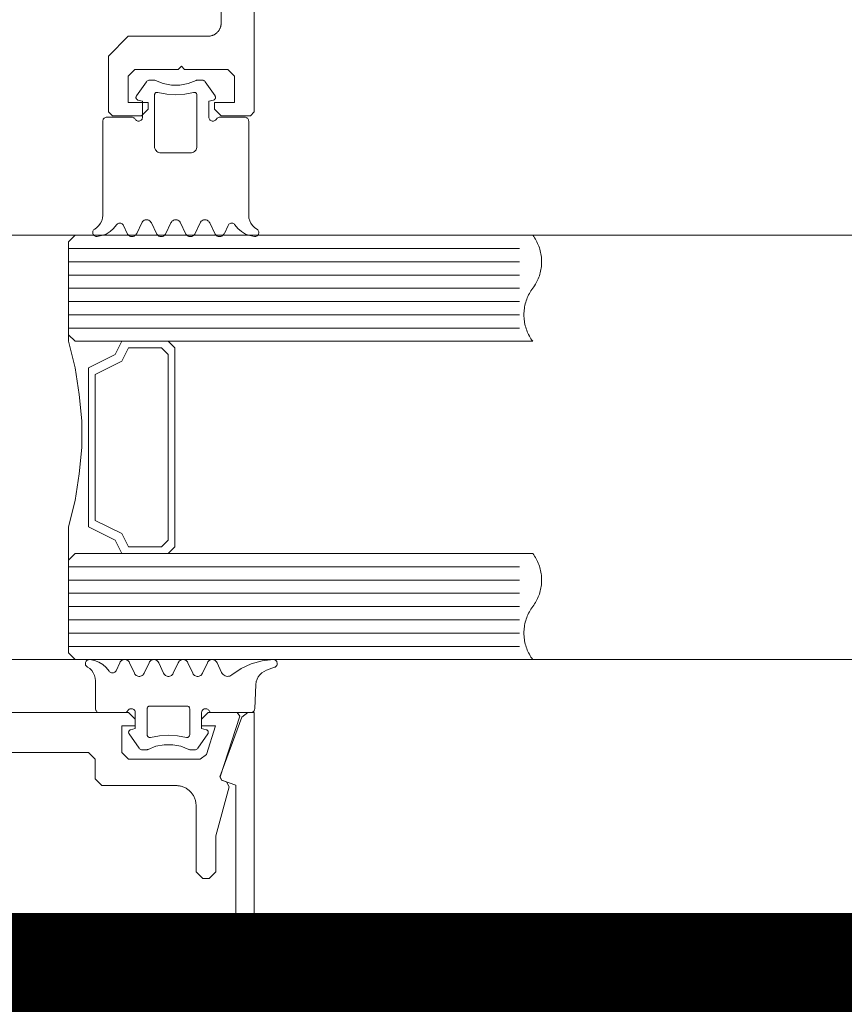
# Model space of a CAD drawing. Header units: millimetres. Extents: x 7483 to 13091, y 8111 to 13871.
# Tile 161 of 256: x 9880.33 to 9886.55, y 9219.71 to 9227.14. Entities that reach past the tile are written whole.
import ezdxf

# ---------------------------------------------------------------- set-up
doc = ezdxf.new("R2010")
doc.units = ezdxf.units.MM
doc.linetypes.add('DASHED2', pattern=[0.375, 0.25, -0.125])
doc.linetypes.add('DGN_STYLE_2', pattern=[30.2, 18.12, -12.08])
doc.layers.add('a___wymiary', color=7, linetype='Continuous', lineweight=5, true_color=0x000000)
doc.layers.add('wymiary', color=7, linetype='Continuous', lineweight=5, true_color=0xb2b2b2)
for name, color, linetype, lineweight in [('A_zaluzje', 7, 'Continuous', 15), ('CZ-SR', 106, 'Continuous', 13), ('drzwi', 30, 'Continuous', 20)]:
    doc.layers.add(name, color=color, linetype=linetype, lineweight=lineweight)
doc.layers.add('Powierzchnie', color=21, linetype='DGN_STYLE_2', lineweight=15, plot=False)
doc.styles.add('Arial', font='arial.ttf')
doc.dimstyles.new('wymiary agp1', dxfattribs={"dimtxt": 16, "dimasz": 5, "dimexe": 30, "dimexo": 60, "dimgap": 1.8, "dimtad": 1, "dimdec": 3, "dimrnd": 0.5, "dimdsep": 46, "dimtxsty": 'Arial', "dimblk": 'znacznik', "dimcen": 1.5, "dimse1": 1, "dimse2": 1, "dimclrd": 256, "dimazin": 0, "dimtfac": 1, "dimtdec": 3, "dimtmove": 1, "dimatfit": 3, "dimldrblk": 'znacznik', "dimfxl": 0, "dimlwd": -1, "dimarcsym": 0})

# ---------------------------------------------------------------- blocks, each defined once
blk = doc.blocks.new('zw$58')
for p, q in [((6.352965, 6.757207), (6.278063, 6.650213)), ((6.870836, 6.650213), (6.795885, 6.757207)), ((6.179918, 5.673681), (6.20819, 5.613097)), ((6.2807, 5.613097), (6.3182, 5.693505)), ((6.390709, 5.693505), (6.428209, 5.613097)), ((6.50067, 5.613097), (6.53817, 5.693505)), ((6.61068, 5.693505), (6.64818, 5.613097)), ((6.72069, 5.613097), (6.75819, 5.693505)), ((6.8307, 5.693505), (6.8682, 5.613097)), ((6.940709, 5.613097), (6.968932, 5.673681)), ((5.765458, 5.500001), (9.165458, 5.500001)), ((5.765458, 5.400001), (9.165458, 5.400001)), ((5.765458, 5.300001), (9.165458, 5.300001)), ((5.765458, 5.200001), (9.165458, 5.200001)), ((5.765458, 5.100001), (9.165458, 5.100001)), ((5.765458, 5.000001), (9.165458, 5.000001)), ((5.765458, 4.900001), (9.165458, 4.900001)), ((5.765458, 3.100001), (9.165458, 3.100001)), ((5.765458, 3.000001), (9.165458, 3.000001)), ((5.765458, 2.900001), (9.165458, 2.900001)), ((5.765458, 2.800001), (9.165458, 2.800001)), ((5.765458, 2.700001), (9.165458, 2.700001)), ((5.765458, 2.600001), (9.165458, 2.600001)), ((5.765458, 2.500001), (9.165458, 2.500001)), ((6.125042, 2.31632), (6.153313, 2.376909)), ((6.225823, 2.376909), (6.263323, 2.296495)), ((6.335833, 2.296495), (6.373284, 2.376909)), ((6.445794, 2.376909), (6.483294, 2.296495)), ((6.555803, 2.296495), (6.593303, 2.376909)), ((6.665813, 2.376909), (6.703313, 2.296495)), ((6.775823, 2.296495), (6.813323, 2.376909)), ((7.319817, 2.341814), (7.257952, 2.319304)), ((7.17343, 2.233617), (7.17343, 2.233617)), ((7.179192, 2.212816), (7.169524, 2.028435)), ((7.17343, 2.138372), (7.17343, 2.138372)), ((6.36386, 2.04312), (6.36386, 2.04312)), ((6.768645, 1.995494), (6.768645, 1.995494)), ((6.768645, 1.900243), (6.768645, 1.900243)), ((6.22094, 1.852617), (6.22094, 1.852617)), ((6.298089, 1.732793), (6.223186, 1.839788)), ((6.81596, 1.839788), (6.741009, 1.732793))]:
    blk.add_line(p, q)
for points in [[(6.916666, 8.0002), (6.916666, 7.2002), (6.916571, 7.195838), (6.916285, 7.191485), (6.91581, 7.187147), (6.915147, 7.182835), (6.914296, 7.178556), (6.913259, 7.174318), (6.912038, 7.17013), (6.910635, 7.165998), (6.909054, 7.161932), (6.907297, 7.157938), (6.905367, 7.154025), (6.903269, 7.1502), (6.901005, 7.14647), (6.898581, 7.142842), (6.896001, 7.139324), (6.89327, 7.135921), (6.890394, 7.132641), (6.887377, 7.129489), (6.884225, 7.126472), (6.880945, 7.123596), (6.877542, 7.120865), (6.874024, 7.118285), (6.870396, 7.115861), (6.866666, 7.113598), (6.862841, 7.111499), (6.858928, 7.109569), (6.854934, 7.107812), (6.850868, 7.106231), (6.846737, 7.104828), (6.842548, 7.103608), (6.83831, 7.10257), (6.834031, 7.101719), (6.829719, 7.101056), (6.825382, 7.100581), (6.821028, 7.100295), (6.816666, 7.1002), (6.216666, 7.1002), (6.066666, 6.9502), (6.066666, 6.5302), (6.096666, 6.5002), (6.316666, 6.5002), (6.366666, 6.5502), (6.366666, 6.6002), (6.216666, 6.6002), (6.216666, 6.8002), (6.266666, 6.8502), (6.591666, 6.8502), (6.616666, 6.8752), (6.641666, 6.8502), (6.966666, 6.8502), (7.016666, 6.8002), (7.016666, 6.6002), (6.866666, 6.6002), (6.866666, 6.5502), (6.916666, 6.5002), (7.136666, 6.5002), (7.166666, 6.5302), (7.166666, 14.7502)], [(6.420685, 6.766745), (6.41746, 6.768152), (6.414092, 6.769172), (6.410628, 6.769791), (6.407116, 6.77), (6.377526, 6.77), (6.371804, 6.769445), (6.366294, 6.767809), (6.361196, 6.765153), (6.356699, 6.761573), (6.352967, 6.757202)], [(6.420692, 6.766753), (6.47998, 6.743386), (6.542587, 6.731494), (6.606312, 6.731494), (6.668919, 6.743386), (6.728207, 6.766753)], [(6.795916, 6.757225), (6.792857, 6.760918), (6.789249, 6.764077), (6.785184, 6.766621), (6.780765, 6.768485), (6.776105, 6.769621), (6.771325, 6.77), (6.741783, 6.77), (6.738269, 6.769796), (6.734803, 6.769183), (6.731432, 6.768167), (6.728204, 6.766764)], [(6.268456, 6.475009), (6.271455, 6.470724), (6.275153, 6.467025), (6.279437, 6.464025), (6.284177, 6.461814), (6.289229, 6.460459), (6.29444, 6.460003), (6.299651, 6.460458), (6.304703, 6.46181), (6.309444, 6.46402), (6.313729, 6.467019), (6.317428, 6.470717), (6.320429, 6.475001), (6.32264, 6.47974), (6.323994, 6.484792), (6.32445, 6.490001), (6.32445, 6.610003), (6.289244, 6.619426)], [(6.278065, 6.650215), (6.276323, 6.647197), (6.275132, 6.643923), (6.274526, 6.640492), (6.274525, 6.637008), (6.275128, 6.633577), (6.276318, 6.630302), (6.278057, 6.627283), (6.280294, 6.624613), (6.282961, 6.622371), (6.285975, 6.620626), (6.289247, 6.61943)], [(6.439438, 6.676828), (6.435844, 6.677415), (6.432203, 6.67734), (6.428637, 6.676605), (6.425262, 6.675236), (6.422192, 6.673277), (6.419528, 6.670794), (6.417358, 6.667869), (6.415755, 6.664598), (6.414771, 6.661091), (6.41444, 6.657463), (6.41444, 6.27), (6.415199, 6.261318), (6.417455, 6.252899), (6.421138, 6.245), (6.426138, 6.237861), (6.4323, 6.231698), (6.43944, 6.226699), (6.447339, 6.223015), (6.455757, 6.22076), (6.46444, 6.22), (6.684459, 6.22), (6.693142, 6.22076), (6.70156, 6.223015), (6.709459, 6.226699), (6.716599, 6.231698), (6.722761, 6.237861), (6.727761, 6.245), (6.731444, 6.252899), (6.7337, 6.261318), (6.734459, 6.27), (6.734459, 6.657463), (6.734128, 6.661089), (6.733144, 6.664594), (6.731541, 6.667862), (6.729371, 6.670787), (6.726707, 6.67327), (6.723636, 6.675229), (6.720261, 6.6766), (6.716693, 6.677338), (6.71305, 6.677416), (6.709454, 6.676834)], [(6.439443, 6.676829), (6.506404, 6.663984), (6.57445, 6.659679), (6.642495, 6.663984), (6.709457, 6.676829)], [(6.880431, 6.474988), (6.87743, 6.470707), (6.87373, 6.467012), (6.869445, 6.464015), (6.864705, 6.461808), (6.859654, 6.460456), (6.854445, 6.460003), (6.849235, 6.46046), (6.844185, 6.461814), (6.839446, 6.464025), (6.835163, 6.467024), (6.831466, 6.470722), (6.828468, 6.475005), (6.826258, 6.479743), (6.824905, 6.484793), (6.82445, 6.490001), (6.82445, 6.610003), (6.859606, 6.619426)], [(6.859606, 6.619418), (6.862885, 6.620607), (6.865907, 6.622349), (6.86858, 6.624588), (6.870824, 6.627259), (6.87257, 6.630279), (6.873765, 6.633556), (6.874373, 6.636991), (6.874374, 6.640479), (6.87377, 6.643915), (6.872578, 6.647193), (6.870834, 6.650215)], [(5.963608, 5.646098), (5.980964, 5.65806), (5.995959, 5.672875), (6.00813, 5.690084), (6.017102, 5.709158), (6.022599, 5.729508), (6.02445, 5.750505), (6.02445, 6.460003), (6.024905, 6.465209), (6.026258, 6.470258), (6.028466, 6.474995), (6.031463, 6.479277), (6.035158, 6.482974), (6.039439, 6.485974), (6.044175, 6.488186), (6.049223, 6.489542), (6.05443, 6.490001), (6.242467, 6.490001), (6.247679, 6.489549), (6.252734, 6.488199), (6.257477, 6.485991), (6.261765, 6.482993), (6.265467, 6.479296), (6.26847, 6.475012)], [(7.185291, 5.646098), (7.167935, 5.65806), (7.15294, 5.672875), (7.140769, 5.690084), (7.131797, 5.709158), (7.1263, 5.729508), (7.12445, 5.750505), (7.12445, 6.460003), (7.123993, 6.465215), (7.122637, 6.470268), (7.120425, 6.475009), (7.117422, 6.479294), (7.11372, 6.482992), (7.109432, 6.48599), (7.104688, 6.488199), (7.099633, 6.489549), (7.09442, 6.490001), (6.906383, 6.490001), (6.901175, 6.489542), (6.896127, 6.488185), (6.89139, 6.485973), (6.887109, 6.482972), (6.883414, 6.479274), (6.880417, 6.474991)], [(5.963602, 5.646108), (5.959389, 5.643225), (5.955726, 5.639671), (5.952719, 5.635547), (5.950455, 5.630974), (5.948998, 5.626082), (5.948392, 5.621015), (5.948654, 5.615918), (5.949776, 5.61094), (5.951726, 5.606224), (5.954448, 5.601906), (5.957862, 5.598112), (5.961869, 5.594951), (5.966355, 5.592516), (5.971189, 5.590876), (5.97623, 5.590078), (5.981334, 5.590147)], [(5.981334, 5.590144), (6.015944, 5.596665), (6.048873, 5.609155), (6.079101, 5.627228), (6.10569, 5.650322), (6.127816, 5.677723)], [(6.179937, 5.673687), (6.177292, 5.678255), (6.173888, 5.68229), (6.169828, 5.685666), (6.16524, 5.688278), (6.160265, 5.690045), (6.155057, 5.690913), (6.149778, 5.690855), (6.14459, 5.689873), (6.139655, 5.687997), (6.135125, 5.685285), (6.131141, 5.681821), (6.127826, 5.677713)], [(6.390679, 5.693494), (6.387195, 5.699534), (6.382716, 5.704877), (6.377377, 5.70936), (6.371341, 5.712848), (6.364791, 5.715235), (6.357926, 5.716447), (6.350955, 5.716449), (6.344089, 5.71524), (6.337538, 5.712857), (6.3315, 5.709372), (6.326159, 5.704891), (6.321677, 5.699551), (6.31819, 5.693513)], [(6.610689, 5.693513), (6.607203, 5.699551), (6.602721, 5.704891), (6.597379, 5.709372), (6.591341, 5.712857), (6.58479, 5.71524), (6.577925, 5.716449), (6.570954, 5.716447), (6.564089, 5.715235), (6.557539, 5.712848), (6.551503, 5.70936), (6.546164, 5.704877), (6.541685, 5.699534), (6.538201, 5.693494)], [(6.830711, 5.693504), (6.827224, 5.699542), (6.82274, 5.704884), (6.817397, 5.709366), (6.811356, 5.712852), (6.804802, 5.715237), (6.797932, 5.716448), (6.790957, 5.716448), (6.784088, 5.715237), (6.777533, 5.712852), (6.771492, 5.709366), (6.766149, 5.704884), (6.761666, 5.699542), (6.758178, 5.693504)], [(7.021021, 5.677724), (7.017707, 5.681831), (7.013724, 5.685293), (7.009197, 5.688002), (7.004266, 5.689876), (6.999082, 5.690856), (6.993807, 5.690912), (6.988604, 5.690042), (6.983634, 5.688273), (6.979051, 5.685659), (6.974996, 5.682282), (6.971596, 5.678247), (6.968956, 5.673677)], [(7.021034, 5.677723), (7.043167, 5.650315), (7.069765, 5.627216), (7.100003, 5.609142), (7.132944, 5.596654), (7.167565, 5.590139)], [(7.167564, 5.590142), (7.172663, 5.590082), (7.177698, 5.590885), (7.182524, 5.592529), (7.187002, 5.594966), (7.191003, 5.598126), (7.194411, 5.601917), (7.197128, 5.606231), (7.199075, 5.610943), (7.200196, 5.615916), (7.200458, 5.621007), (7.199855, 5.626069), (7.198403, 5.630955), (7.196144, 5.635526), (7.193144, 5.639648), (7.189489, 5.643202), (7.185286, 5.646087)], [(6.208178, 5.613098), (6.211666, 5.607059), (6.216149, 5.601718), (6.221492, 5.597236), (6.227533, 5.593749), (6.234088, 5.591364), (6.240957, 5.590154), (6.247932, 5.590154), (6.254802, 5.591364), (6.261356, 5.593749), (6.267397, 5.597236), (6.27274, 5.601718), (6.277224, 5.607059), (6.280711, 5.613098)], [(6.4282, 5.613089), (6.431686, 5.607052), (6.436166, 5.601713), (6.441506, 5.597233), (6.447542, 5.593748), (6.454091, 5.591364), (6.460955, 5.590153), (6.467924, 5.590153), (6.474788, 5.591364), (6.481337, 5.593748), (6.487374, 5.597233), (6.492713, 5.601713), (6.497194, 5.607052), (6.50068, 5.613089)], [(6.648168, 5.613098), (6.651656, 5.607059), (6.656139, 5.601718), (6.661483, 5.597236), (6.667523, 5.593749), (6.674078, 5.591364), (6.680947, 5.590154), (6.687923, 5.590154), (6.694792, 5.591364), (6.701346, 5.593749), (6.707387, 5.597236), (6.71273, 5.601718), (6.717214, 5.607059), (6.720701, 5.613098)], [(6.86819, 5.613089), (6.871677, 5.607051), (6.876159, 5.601711), (6.8815, 5.59723), (6.887538, 5.593745), (6.894089, 5.591362), (6.900955, 5.590153), (6.907926, 5.590154), (6.914791, 5.591367), (6.921341, 5.593754), (6.927377, 5.597242), (6.932716, 5.601725), (6.937195, 5.607068), (6.940679, 5.613107)], [(5.767458, 3.152001), (5.767458, 3.400001), (5.817458, 3.600001), (5.847458, 3.800001), (5.867458, 4.000001), (5.867458, 4.200001), (5.847458, 4.400001), (5.817458, 4.600001), (5.767458, 4.800001), (5.767458, 4.848001)], [(5.817458, 4.800001), (6.167458, 4.800001), (6.117458, 4.700001), (5.917458, 4.600001), (5.917458, 3.400001), (6.117458, 3.300001), (6.167458, 3.200001), (5.817458, 3.200001)], [(5.926458, 2.399859), (5.921354, 2.399928), (5.916312, 2.399131), (5.911479, 2.39749), (5.906993, 2.395054), (5.902985, 2.391893), (5.899571, 2.388099), (5.89685, 2.383781), (5.8949, 2.379064), (5.893778, 2.374085), (5.893516, 2.368987), (5.894122, 2.363919), (5.895579, 2.359028), (5.897843, 2.354453), (5.900851, 2.350329), (5.904514, 2.346775), (5.908726, 2.343892)], [(6.07294, 2.312277), (6.050814, 2.339678), (6.024225, 2.362773), (5.993997, 2.380845), (5.961067, 2.393336), (5.926458, 2.399856)], [(6.225791, 2.3769), (6.222307, 2.382939), (6.217828, 2.388282), (6.212489, 2.392765), (6.206453, 2.396253), (6.199904, 2.398639), (6.193039, 2.399852), (6.186069, 2.399854), (6.179204, 2.398645), (6.172653, 2.396262), (6.166615, 2.392777), (6.161274, 2.388296), (6.156792, 2.382956), (6.153305, 2.376918)], [(6.445802, 2.376918), (6.442315, 2.382956), (6.437833, 2.388296), (6.432492, 2.392777), (6.426454, 2.396262), (6.419903, 2.398645), (6.413038, 2.399854), (6.406068, 2.399852), (6.399203, 2.398639), (6.392654, 2.396253), (6.386618, 2.392765), (6.381279, 2.388282), (6.3768, 2.382939), (6.373316, 2.3769)], [(6.665824, 2.376909), (6.662336, 2.382948), (6.657853, 2.388289), (6.65251, 2.392771), (6.646469, 2.396257), (6.639915, 2.398642), (6.633046, 2.399853), (6.626071, 2.399853), (6.619202, 2.398642), (6.612648, 2.396257), (6.606607, 2.392771), (6.601264, 2.388289), (6.596781, 2.382948), (6.593293, 2.376909)], [(6.885801, 2.3769), (6.882317, 2.382939), (6.877838, 2.388282), (6.872499, 2.392765), (6.866463, 2.396253), (6.859914, 2.398639), (6.853049, 2.399852), (6.846078, 2.399854), (6.839213, 2.398645), (6.832662, 2.396262), (6.826625, 2.392777), (6.821284, 2.388296), (6.816802, 2.382956), (6.813315, 2.376918)], [(6.885833, 2.376909), (6.920598, 2.302269), (6.925192, 2.294389), (6.931142, 2.287474), (6.938248, 2.281755), (6.946276, 2.277423), (6.954957, 2.274621), (6.964002, 2.273442), (6.973111, 2.273927), (6.98198, 2.276059), (6.990315, 2.279766), (6.997837, 2.284926)], [(7.309075, 2.399997), (7.225042, 2.391525), (7.143634, 2.36903), (7.067174, 2.333153), (6.997843, 2.284919)], [(7.319817, 2.341817), (7.32458, 2.344043), (7.328882, 2.347067), (7.332589, 2.350796), (7.335588, 2.355114), (7.337787, 2.359889), (7.339119, 2.364975), (7.339543, 2.370216), (7.339045, 2.37545), (7.337641, 2.380516), (7.335374, 2.38526), (7.332314, 2.389535), (7.328554, 2.393211), (7.324211, 2.396173), (7.319417, 2.398333), (7.314319, 2.399622), (7.309075, 2.400001)], [(6.213592, 2.01499), (6.210589, 2.010707), (6.206887, 2.007011), (6.2026, 2.004014), (6.197857, 2.001807), (6.192803, 2.000457), (6.187591, 2.000005), (5.999553, 2.000005), (5.994347, 2.000461), (5.9893, 2.001814), (5.984563, 2.004024), (5.980282, 2.007023), (5.976587, 2.010721), (5.97359, 2.015004), (5.971381, 2.019744), (5.970028, 2.024795), (5.969573, 2.030004), (5.969573, 2.239501), (5.967722, 2.260494), (5.962225, 2.280839), (5.953254, 2.299909), (5.941084, 2.317116), (5.926092, 2.331929), (5.908738, 2.343891)], [(6.072951, 2.312287), (6.076266, 2.308178), (6.08025, 2.304715), (6.08478, 2.302003), (6.089714, 2.300127), (6.094902, 2.299145), (6.100181, 2.299087), (6.105388, 2.299955), (6.110363, 2.301723), (6.114951, 2.304334), (6.11901, 2.30771), (6.122414, 2.311744), (6.125059, 2.316313)], [(7.257949, 2.319293), (7.239771, 2.310898), (7.223242, 2.299597), (7.208822, 2.285706), (7.196913, 2.269612), (7.187846, 2.251761), (7.181873, 2.232653), (7.179161, 2.212817)], [(6.263316, 2.296488), (6.266803, 2.290452), (6.271285, 2.285112), (6.276626, 2.280633), (6.282663, 2.277149), (6.289214, 2.274766), (6.296079, 2.273557), (6.303049, 2.273559), (6.309913, 2.274771), (6.316462, 2.277157), (6.322498, 2.280645), (6.327836, 2.285127), (6.332316, 2.290469), (6.3358, 2.296507)], [(6.483284, 2.296498), (6.486772, 2.29046), (6.491256, 2.28512), (6.496599, 2.280639), (6.502639, 2.277153), (6.509193, 2.274769), (6.516061, 2.273558), (6.523036, 2.273558), (6.529904, 2.274769), (6.536458, 2.277153), (6.542499, 2.280639), (6.547842, 2.28512), (6.552325, 2.29046), (6.555813, 2.296498)], [(6.703306, 2.296488), (6.706793, 2.290452), (6.711275, 2.285112), (6.716616, 2.280633), (6.722654, 2.277149), (6.729204, 2.274766), (6.736069, 2.273557), (6.743039, 2.273559), (6.749903, 2.274771), (6.756452, 2.277157), (6.762488, 2.280645), (6.767827, 2.285127), (6.772306, 2.290469), (6.77579, 2.296507)], [(6.234368, 1.87058), (6.269573, 1.880004), (6.269573, 2.000005), (6.269117, 2.005215), (6.267762, 2.010267), (6.265551, 2.015007), (6.26255, 2.019291), (6.258851, 2.022988), (6.254565, 2.025987), (6.249824, 2.028197), (6.244771, 2.029549), (6.239561, 2.030004), (6.23435, 2.029547), (6.229298, 2.028191), (6.224558, 2.02598), (6.220274, 2.022978), (6.216577, 2.019279), (6.213578, 2.014994)], [(6.654535, 1.813178), (6.658129, 1.812591), (6.661769, 1.812666), (6.665336, 1.8134), (6.66871, 1.814769), (6.67178, 1.816727), (6.674444, 1.81921), (6.676614, 1.822134), (6.678218, 1.825404), (6.679202, 1.82891), (6.679534, 1.832537), (6.679534, 2.030004), (6.679231, 2.033474), (6.67833, 2.036839), (6.676859, 2.039997), (6.674863, 2.042852), (6.672402, 2.045317), (6.66955, 2.047317), (6.666395, 2.048792), (6.663032, 2.049697), (6.659563, 2.050005), (6.379534, 2.050005), (6.376065, 2.049697), (6.372702, 2.048792), (6.369547, 2.047317), (6.366695, 2.045317), (6.364234, 2.042852), (6.362238, 2.039997), (6.360767, 2.036839), (6.359867, 2.033474), (6.359563, 2.030004), (6.359563, 1.832537), (6.359895, 1.82891), (6.36088, 1.825404), (6.362483, 1.822134), (6.364653, 1.81921), (6.367317, 1.816727), (6.370387, 1.814769), (6.373761, 1.8134), (6.377328, 1.812666), (6.380968, 1.812591), (6.384562, 1.813178)], [(6.825517, 2.015004), (6.822519, 2.019288), (6.818824, 2.022985), (6.814543, 2.025985), (6.809807, 2.028195), (6.80476, 2.029548), (6.799554, 2.030004), (6.794348, 2.029548), (6.7893, 2.028195), (6.784564, 2.025985), (6.780284, 2.022986), (6.776588, 2.019288), (6.773591, 2.015005), (6.771382, 2.010265), (6.770029, 2.005214), (6.769573, 2.000005), (6.769573, 1.880004), (6.804729, 1.87058)], [(6.825542, 2.015011), (6.828539, 2.010729), (6.832234, 2.007032), (6.836515, 2.004032), (6.841251, 2.001821), (6.846299, 2.000465), (6.851507, 2.000005), (7.139544, 2.000005), (7.144585, 2.000427), (7.149484, 2.00169), (7.154101, 2.003759), (7.158305, 2.006573), (7.161976, 2.010053), (7.16501, 2.014101), (7.167321, 2.0186), (7.168842, 2.023424), (7.169532, 2.028435)], [(4.666666, 0.182364), (6.925329, 0.160956), (6.929718, 0.161011), (6.934101, 0.161258), (6.938468, 0.161697), (6.942812, 0.162328), (6.947123, 0.163149), (6.951395, 0.164158), (6.955619, 0.165353), (6.959785, 0.166733), (6.963888, 0.168294), (6.967917, 0.170034), (6.971867, 0.171948), (6.975729, 0.174035), (6.979495, 0.176289), (6.983159, 0.178705), (6.986714, 0.181281), (6.990152, 0.18401), (6.993466, 0.186887), (6.996652, 0.189907), (6.999702, 0.193063), (7.00261, 0.196351), (7.005371, 0.199763), (7.00798, 0.203292), (7.010432, 0.206933), (7.012721, 0.210678), (7.014844, 0.21452), (7.016796, 0.218451), (7.018574, 0.222464), (7.020174, 0.226552), (7.021593, 0.230705), (7.022829, 0.234917), (7.023878, 0.239179), (7.024739, 0.243483), (7.025411, 0.247821), (7.025892, 0.252183), (7.026181, 0.256563), (7.026277, 0.260952), (7.026277, 1.452461), (6.919826, 1.491206), (6.907872, 1.516841), (7.071754, 1.967101), (7.118738, 2), (7.166666, 2), (7.166666, 0.25), (7.166428, 0.239095), (7.165715, 0.228211), (7.164527, 0.217369), (7.162868, 0.206588), (7.16074, 0.19589), (7.158147, 0.185295), (7.155095, 0.174824), (7.151589, 0.164495), (7.147636, 0.154329), (7.143243, 0.144346), (7.138419, 0.134563), (7.133172, 0.125), (7.127514, 0.115675), (7.121454, 0.106606), (7.115004, 0.09781), (7.108177, 0.089303), (7.100985, 0.081103), (7.093443, 0.073223), (7.085564, 0.065681), (7.077363, 0.058489), (7.068856, 0.051662), (7.06006, 0.045212), (7.050991, 0.039152), (7.041666, 0.033494), (7.032103, 0.028247), (7.022321, 0.023423), (7.012337, 0.01903), (7.002171, 0.015077), (6.991842, 0.011571), (6.981371, 0.008519), (6.970776, 0.005926), (6.960078, 0.003798), (6.949298, 0.002139), (6.938455, 0.000951), (6.927571, 0.000238), (6.916666, 0), (2.416666, 0)], [(4.692637, 1.7), (5.917637, 1.7), (5.967637, 1.65), (5.967637, 1.5), (6.017637, 1.45), (6.577637, 1.45), (6.58418, 1.449857), (6.59071, 1.449429), (6.597216, 1.448717), (6.603684, 1.447721), (6.610103, 1.446445), (6.61646, 1.444889), (6.622743, 1.443058), (6.62894, 1.440954), (6.635039, 1.438582), (6.64103, 1.435946), (6.646899, 1.433052), (6.652637, 1.429904), (6.658232, 1.426509), (6.663673, 1.422873), (6.668951, 1.419003), (6.674055, 1.414907), (6.678975, 1.410592), (6.683703, 1.406066), (6.688229, 1.401339), (6.692544, 1.396418), (6.69664, 1.391314), (6.70051, 1.386037), (6.704146, 1.380595), (6.707541, 1.375), (6.710689, 1.369262), (6.713583, 1.363393), (6.716219, 1.357403), (6.718591, 1.351303), (6.720694, 1.345106), (6.722526, 1.338823), (6.724081, 1.332466), (6.725358, 1.326047), (6.726354, 1.319579), (6.727066, 1.313073), (6.727494, 1.306543), (6.727637, 1.3), (6.727637, 0.8), (6.777637, 0.75), (6.827637, 0.75), (6.877637, 0.8), (6.877637, 1.072408), (6.976615, 1.441798), (6.957863, 1.477766), (6.920819, 1.491198), (6.908608, 1.516156), (7.056666, 1.973844), (7.037637, 2), (6.817637, 2), (6.767637, 1.95), (6.767637, 1.900499), (6.875286, 1.900499), (6.805448, 1.684611), (6.757875, 1.65), (6.217637, 1.65), (6.167637, 1.7), (6.167637, 1.900499), (6.267637, 1.900499), (6.267637, 1.95), (6.217637, 2), (3.117637, 2)], [(6.234371, 1.87057), (6.231099, 1.869375), (6.228084, 1.86763), (6.225418, 1.865388), (6.223181, 1.862718), (6.221441, 1.859699), (6.220252, 1.856425), (6.219648, 1.852994), (6.21965, 1.84951), (6.220256, 1.846079), (6.221448, 1.842805), (6.223189, 1.839788)], [(6.81596, 1.8398), (6.817702, 1.842819), (6.818894, 1.846094), (6.819498, 1.849526), (6.819496, 1.853011), (6.818889, 1.856443), (6.817695, 1.859717), (6.815949, 1.862734), (6.813706, 1.865403), (6.811033, 1.867643), (6.808012, 1.869385), (6.804734, 1.870576)], [(6.654538, 1.813178), (6.587585, 1.826018), (6.519549, 1.830321), (6.451512, 1.826018), (6.384559, 1.813178)], [(6.298092, 1.732797), (6.301824, 1.728426), (6.306321, 1.724847), (6.311418, 1.722191), (6.316928, 1.720555), (6.322649, 1.72), (6.352239, 1.72), (6.355752, 1.720209), (6.359216, 1.720828), (6.362584, 1.721849), (6.36581, 1.723257)], [(6.673335, 1.723238), (6.614045, 1.746608), (6.551435, 1.758504), (6.487705, 1.758508), (6.425094, 1.74662), (6.365801, 1.723258)], [(6.673326, 1.723237), (6.676555, 1.721833), (6.679926, 1.720818), (6.683392, 1.720204), (6.686907, 1.72), (6.716448, 1.72), (6.722167, 1.720551), (6.727675, 1.722183), (6.732772, 1.724837), (6.737269, 1.728415), (6.741001, 1.732786)]]:
    blk.add_lwpolyline(points)
for points in [[(5.815458, 4.800001), (9.265458, 4.800001), (9.25848, 4.80966), (9.251851, 4.819563), (9.245581, 4.829696), (9.239677, 4.840046), (9.234147, 4.850601), (9.228997, 4.861347), (9.224235, 4.87227), (9.219866, 4.883356), (9.215897, 4.894592), (9.212331, 4.905962), (9.209174, 4.917452), (9.20643, 4.929048), (9.204102, 4.940734), (9.202194, 4.952497), (9.200706, 4.96432), (9.199643, 4.976188), (9.199004, 4.988087), (9.198791, 5.000001), (9.199004, 5.011915), (9.199643, 5.023814), (9.200706, 5.035683), (9.202194, 5.047506), (9.204102, 5.059268), (9.20643, 5.070954), (9.209174, 5.08255), (9.212331, 5.09404), (9.215897, 5.10541), (9.219866, 5.116646), (9.224235, 5.127732), (9.228997, 5.138655), (9.234147, 5.149401), (9.239677, 5.159956), (9.245581, 5.170307), (9.251851, 5.18044), (9.25848, 5.190342), (9.265458, 5.200001), (9.272436, 5.20966), (9.279064, 5.219563), (9.285335, 5.229696), (9.291239, 5.240046), (9.296769, 5.250601), (9.301918, 5.261347), (9.306681, 5.27227), (9.311049, 5.283356), (9.315019, 5.294592), (9.318584, 5.305962), (9.321741, 5.317452), (9.324485, 5.329048), (9.326813, 5.340734), (9.328722, 5.352497), (9.330209, 5.36432), (9.331273, 5.376188), (9.331911, 5.388087), (9.332124, 5.400001), (9.331911, 5.411915), (9.331273, 5.423814), (9.330209, 5.435683), (9.328722, 5.447506), (9.326813, 5.459268), (9.324485, 5.470954), (9.321741, 5.48255), (9.318584, 5.49404), (9.315019, 5.50541), (9.311049, 5.516646), (9.306681, 5.527732), (9.301918, 5.538655), (9.296769, 5.549401), (9.291239, 5.559956), (9.285335, 5.570307), (9.279064, 5.58044), (9.272436, 5.590342), (9.265458, 5.600001), (5.815458, 5.600001), (5.765458, 5.550001), (5.765458, 4.850001), (5.815458, 4.800001)], [(6.517458, 3.200001), (6.567458, 3.250001), (6.567458, 4.750001), (6.517458, 4.800001), (6.167458, 4.800001), (6.117458, 4.700001), (5.917458, 4.600001), (5.917458, 3.400001), (6.117458, 3.300001), (6.167458, 3.200001), (6.517458, 3.200001)], [(6.467458, 3.250001), (6.517458, 3.300001), (6.517458, 4.700001), (6.467458, 4.750001), (6.217458, 4.750001), (6.167458, 4.650001), (5.967458, 4.550001), (5.967458, 3.450001), (6.167458, 3.350001), (6.217458, 3.250001), (6.467458, 3.250001)], [(5.815458, 2.400001), (9.265458, 2.400001), (9.25848, 2.40966), (9.251851, 2.419563), (9.245581, 2.429696), (9.239677, 2.440046), (9.234147, 2.450601), (9.228997, 2.461347), (9.224235, 2.47227), (9.219866, 2.483356), (9.215897, 2.494592), (9.212331, 2.505962), (9.209174, 2.517452), (9.20643, 2.529048), (9.204102, 2.540734), (9.202194, 2.552497), (9.200706, 2.56432), (9.199643, 2.576188), (9.199004, 2.588087), (9.198791, 2.600001), (9.199004, 2.611915), (9.199643, 2.623814), (9.200706, 2.635683), (9.202194, 2.647506), (9.204102, 2.659268), (9.20643, 2.670954), (9.209174, 2.68255), (9.212331, 2.69404), (9.215897, 2.70541), (9.219866, 2.716646), (9.224235, 2.727732), (9.228997, 2.738655), (9.234147, 2.749401), (9.239677, 2.759956), (9.245581, 2.770307), (9.251851, 2.78044), (9.25848, 2.790342), (9.265458, 2.800001), (9.272436, 2.80966), (9.279064, 2.819563), (9.285335, 2.829696), (9.291239, 2.840046), (9.296769, 2.850601), (9.301918, 2.861347), (9.306681, 2.87227), (9.311049, 2.883356), (9.315019, 2.894592), (9.318584, 2.905962), (9.321741, 2.917452), (9.324485, 2.929048), (9.326813, 2.940734), (9.328722, 2.952497), (9.330209, 2.96432), (9.331273, 2.976188), (9.331911, 2.988087), (9.332124, 3.000001), (9.331911, 3.011915), (9.331273, 3.023814), (9.330209, 3.035683), (9.328722, 3.047506), (9.326813, 3.059268), (9.324485, 3.070954), (9.321741, 3.08255), (9.318584, 3.09404), (9.315019, 3.10541), (9.311049, 3.116646), (9.306681, 3.127732), (9.301918, 3.138655), (9.296769, 3.149401), (9.291239, 3.159956), (9.285335, 3.170307), (9.279064, 3.18044), (9.272436, 3.190342), (9.265458, 3.200001), (5.815458, 3.200001), (5.765458, 3.150001), (5.765458, 2.450001), (5.815458, 2.400001)]]:
    blk.add_lwpolyline(points, close=True)
blk = doc.blocks.new('gfhgfhhf')
at = {"layer": 'drzwi'}
for points in [[(8212.0716, 5161.7507), (9892.0665, 5161.7507)], [(8211.9052, 5158.5507), (9892.0665, 5158.5507)], [(8209.9443, 5156.1507), (9892.0665, 5156.1507)]]:
    blk.add_lwpolyline(points, dxfattribs=at)
blk.add_blockref('zw$58', (9364.8998, 5156.1511), dxfattribs=at)
blk = doc.blocks.new('ghgfhgfhhaasdsd')
at = {"layer": 'A_zaluzje', "linetype": 'DASHED2', "ltscale": 100}
blk.add_lwpolyline([(-1058.0722, 13090.3643), (-1058.0722, 13089.5643), (-1070.0722, 13089.5643), (-1070.0722, 13090.3643), (-1058.0722, 13090.3643)], dxfattribs=at)
blk = doc.blocks.new('znacznik')
at = {"layer": 'a___wymiary'}
for p, q in [((0, 1.3936), (0, -1.3936)), ((1.3936, 0), (-1.3936, 0))]:
    blk.add_line(p, q, dxfattribs=at)
at = {"layer": 'a___wymiary', "const_width": 0.2}
blk.add_lwpolyline([(0.8759, 0.8759), (-0.8759, -0.8759)], dxfattribs=at)
blk = doc.blocks.new('*D1303')
at = {"layer": 'Defpoints', "color": 0, "transparency": 16777216}
for p in [(8555.2864, 11469.3622), (10277.0226, 11469.3622), (8692.0284, 9219.5616)]:
    blk.add_point(p, dxfattribs=at)
at = {"layer": 'wymiary', "color": 253, "true_color": 0x999999, "transparency": 16777216}
blk.add_line((8555.2864, 9224.5616), (8555.2864, 11464.3622), dxfattribs=at)
at = {"layer": 'wymiary', "color": 253, "true_color": 0x999999, "transparency": 16777216, "xscale": 5, "yscale": 5, "zscale": 5}
for p, rotation in [((8555.2864, 11469.3622), 90), ((8555.2864, 9219.5616), 270)]:
    blk.add_blockref('znacznik', p, dxfattribs=dict(at, rotation=rotation))
at = {"layer": 'wymiary', "color": 18, "true_color": 0x000000, "transparency": 16777216, "insert": (8545.3172, 10344.4619), "char_height": 16, "attachment_point": 5, "rotation": 90, "style": 'Arial'}
blk.add_mtext('2250', dxfattribs=at)
blk = doc.blocks.new('*D1310')
at = {"layer": 'Defpoints', "color": 0, "transparency": 16777216}
for p in [(11144.6975, 9237.0039), (8715.2884, 9231.2593), (11144.6975, 9089.5616)]:
    blk.add_point(p, dxfattribs=at)
at = {"layer": 'wymiary', "color": 253, "true_color": 0x999999, "transparency": 16777216}
blk.add_line((8720.2884, 9089.5616), (11139.6975, 9089.5616), dxfattribs=at)
at = {"layer": 'wymiary', "color": 253, "true_color": 0x999999, "transparency": 16777216, "xscale": 5, "yscale": 5, "zscale": 5, "rotation": 180}
blk.add_blockref('znacznik', (8715.2884, 9089.5616), dxfattribs=at)
at = {"layer": 'wymiary', "color": 253, "true_color": 0x999999, "transparency": 16777216, "xscale": 5, "yscale": 5, "zscale": 5}
blk.add_blockref('znacznik', (11144.6975, 9089.5616), dxfattribs=at)
at = {"layer": 'wymiary', "color": 18, "true_color": 0x000000, "transparency": 16777216, "insert": (9929.993, 9099.5307), "char_height": 16, "attachment_point": 5, "style": 'Arial'}
blk.add_mtext('2429.5', dxfattribs=at)

msp = doc.modelspace()

# ---------------------------------------------------------------- linework, layer by layer
at = {"layer": 'Powierzchnie', "const_width": 1}
msp.add_lwpolyline([(8715.2884, 11179.7122), (8715.2884, 9219.8948), (12184.8952, 9219.9116), (12184.8952, 11469.7122), (10277.0247, 11469.7122), (10277.0247, 11179.7122), (8715.2884, 11179.7122)], dxfattribs=at)
at = {"layer": 'wymiary'}
msp.add_lwpolyline([(8715.2884, 9219.9116), (8715.2884, 11179.7122), (10277.0247, 11179.7122), (10277.0247, 11469.7122), (12184.8952, 11469.7122), (12184.8952, 9219.9116)], close=True, dxfattribs=at)

# ---------------------------------------------------------------- block references
at = {"layer": 'CZ-SR'}
for name, p in [('ghgfhgfhhaasdsd', (10943.6738, -3870.4523)), ('gfhgfhhf', (510.0352, 4063.7609))]:
    msp.add_blockref(name, p, dxfattribs=at)

# ---------------------------------------------------------------- dimensions: what is measured, and where the dimension line sits
at = {"layer": 'wymiary'}
dim = msp.add_linear_dim(base=(8555.2864, 11469.3622), p1=(8692.0284, 9219.5616), p2=(10277.0226, 11469.3622), angle=90, dimstyle='wymiary agp1', override={"dimblk": 'znacznik'}, dxfattribs=at)
dim.commit()
dim.dimension.update_dxf_attribs({"geometry": '*D1303', "text_midpoint": (8545.3172, 10344.4619)})
dim = msp.add_linear_dim(base=(11144.6975, 9089.5616), p1=(8715.2884, 9231.2593), p2=(11144.6975, 9237.0039), dimstyle='wymiary agp1', override={"dimblk": 'znacznik'}, dxfattribs=at)
dim.commit()
dim.dimension.update_dxf_attribs({"geometry": '*D1310', "text_midpoint": (9929.993, 9099.5307)})

doc.saveas('drawing.dxf')
